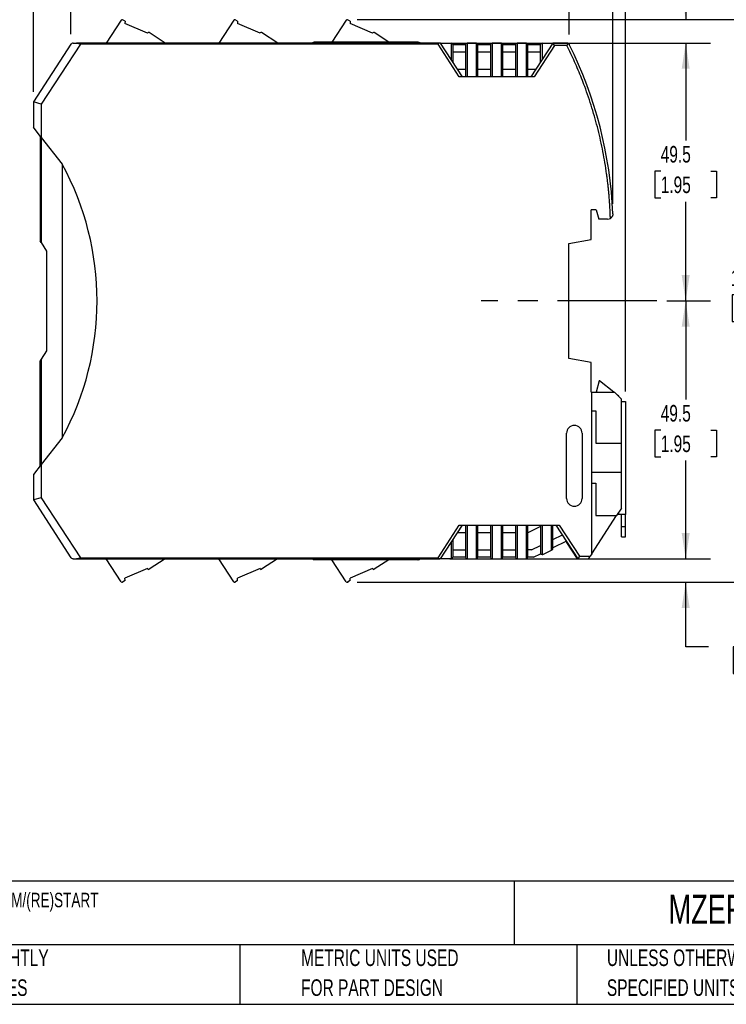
# Model space of a CAD drawing. Header units: millimetres. Extents: x 6 to 273, y 6 to 210.
# Tile 4 of 13: x 92 to 183, y 6 to 132. Entities that reach past the tile are written whole.
import ezdxf

# ---------------------------------------------------------------- set-up
doc = ezdxf.new("R2010")
doc.units = ezdxf.units.MM
doc.linetypes.add('CENTERX2', pattern=[20.32, 12.7, -2.54, 2.54, -2.54])
doc.layers.add('CENTER', color=40, linetype='CENTERX2')
doc.layers.add('DIMENSIONS', color=140, linetype='Continuous', lineweight=25)
doc.layers.add('TEXT', color=140, linetype='Continuous', lineweight=25)
doc.styles.add('SLDTEXTSTYLE0', font='TXT', dxfattribs={"width": 0.7})
doc.dimstyles.new('SLDDIMSTYLE0', dxfattribs={"dimtxt": 2.158008, "dimasz": 3.302, "dimexe": 0, "dimexo": 0.0625, "dimgap": 0.539502, "dimtad": 0, "dimtih": 1, "dimtoh": 1, "dimlfac": 1.5, "dimrnd": 1e-09, "dimzin": 12, "dimdsep": 46, "dimtxsty": 'SLDTEXTSTYLE0', "dimsah": 1, "dimcen": 0.09, "dimadec": 0, "dimazin": 3, "dimtfac": 1, "dimtofl": 0, "dimtmove": 0, "dimatfit": 3, "dimfxl": 0, "dimfrac": 2, "dimtolj": 1, "dimtzin": 12, "dimarcsym": 0})
doc.dimstyles.new('SLDDIMSTYLE3', dxfattribs={"dimtxt": 2.158008, "dimasz": 3.302, "dimexe": 0, "dimexo": 0.0625, "dimgap": 0.539502, "dimtad": 0, "dimtih": 1, "dimtoh": 1, "dimlfac": 1.5, "dimrnd": 1e-09, "dimzin": 12, "dimdsep": 46, "dimtxsty": 'SLDTEXTSTYLE0', "dimsah": 1, "dimcen": 0.09, "dimadec": 0, "dimazin": 3, "dimtfac": 1, "dimtmove": 0, "dimatfit": 0, "dimfxl": 0, "dimfrac": 2, "dimtolj": 1, "dimtzin": 12, "dimarcsym": 0})

# ---------------------------------------------------------------- blocks, each defined once
blk = doc.blocks.new('_D_3')
at = {"layer": 'DIMENSIONS'}
for p, q in [((163.77, 129.34), (180.87, 129.34)), ((177.69, 129.34), (177.69, 116.87)), ((174.49, 112.96), (173.76, 112.96)), ((173.76, 112.96), (173.76, 109.53)), ((180.9, 112.96), (181.62, 112.96)), ((181.62, 112.96), (181.62, 109.53)), ((173.76, 109.53), (174.49, 109.53)), ((177.69, 96.34), (177.69, 109.04)), ((181.62, 109.53), (180.9, 109.53)), ((175.26, 96.34), (180.87, 96.34))]:
    blk.add_line(p, q, dxfattribs=at)
for points in [[(177.69, 129.34), (177.18, 126.04), (178.2, 126.04)], [(177.69, 96.34), (178.2, 99.64), (177.18, 99.64)]]:
    blk.add_solid(points, dxfattribs=at)
at = {"layer": 'DIMENSIONS', "char_height": 2.117, "attachment_point": 1, "style": 'SLDTEXTSTYLE0'}
for s, insert in [('49.5', (174.49, 116.17)), ('1.95', (174.49, 112.26))]:
    blk.add_mtext(s, dxfattribs=dict(at, insert=insert))
blk = doc.blocks.new('_D_4')
at = {"layer": 'DIMENSIONS'}
for p, q in [((175.26, 96.34), (180.87, 96.34)), ((177.69, 96.34), (177.69, 83.73)), ((174.49, 79.82), (173.76, 79.82)), ((173.76, 79.82), (173.76, 76.39)), ((180.9, 79.82), (181.62, 79.82)), ((181.62, 79.82), (181.62, 76.39)), ((173.76, 76.39), (174.49, 76.39)), ((177.69, 63.34), (177.69, 75.91)), ((181.62, 76.39), (180.9, 76.39)), ((166.35, 63.34), (180.87, 63.34))]:
    blk.add_line(p, q, dxfattribs=at)
for points in [[(177.69, 96.34), (177.18, 93.04), (178.2, 93.04)], [(177.69, 63.34), (178.2, 66.64), (177.18, 66.64)]]:
    blk.add_solid(points, dxfattribs=at)
at = {"layer": 'DIMENSIONS', "char_height": 2.117, "attachment_point": 1, "style": 'SLDTEXTSTYLE0'}
for s, insert in [('49.5', (174.49, 83.03)), ('1.95', (174.49, 79.12))]:
    blk.add_mtext(s, dxfattribs=dict(at, insert=insert))
blk = doc.blocks.new('_D_5')
at = {"layer": 'DIMENSIONS'}
for p, q in [((135.64, 132.33), (190.75, 132.33)), ((187.58, 132.33), (187.58, 101.06)), ((184.37, 97.14), (183.65, 97.14)), ((183.65, 97.14), (183.65, 93.71)), ((190.79, 97.14), (191.51, 97.14)), ((191.51, 97.14), (191.51, 93.71)), ((183.65, 93.71), (184.37, 93.71)), ((187.58, 60.36), (187.58, 93.23)), ((191.51, 93.71), (190.79, 93.71)), ((135.64, 60.36), (190.75, 60.36))]:
    blk.add_line(p, q, dxfattribs=at)
for points in [[(187.58, 132.33), (187.07, 129.02), (188.09, 129.02)], [(187.58, 60.36), (188.09, 63.66), (187.07, 63.66)]]:
    blk.add_solid(points, dxfattribs=at)
at = {"layer": 'DIMENSIONS', "char_height": 2.117, "attachment_point": 1, "style": 'SLDTEXTSTYLE0'}
for s, insert in [('107.9', (183.48, 100.36)), ('4.25', (184.37, 96.44))]:
    blk.add_mtext(s, dxfattribs=dict(at, insert=insert))
blk = doc.blocks.new('_D_6')
at = {"layer": 'DIMENSIONS'}
for p, q in [((180.64, 142.33), (177.69, 142.33)), ((177.69, 142.33), (177.69, 132.33)), ((184.53, 142.33), (183.8, 142.33)), ((183.8, 142.33), (183.8, 138.9)), ((190.94, 142.33), (191.67, 142.33)), ((191.67, 142.33), (191.67, 138.9)), ((183.8, 138.9), (184.53, 138.9)), ((191.67, 138.9), (190.94, 138.9)), ((135.77, 132.33), (180.87, 132.33)), ((147.5, 129.34), (180.87, 129.34)), ((177.69, 129.34), (177.69, 122.99))]:
    blk.add_line(p, q, dxfattribs=at)
for points in [[(177.69, 132.33), (178.2, 135.63), (177.18, 135.63)], [(177.69, 129.34), (177.18, 126.04), (178.2, 126.04)]]:
    blk.add_solid(points, dxfattribs=at)
at = {"layer": 'DIMENSIONS', "char_height": 2.117, "attachment_point": 1, "style": 'SLDTEXTSTYLE0'}
for s, insert in [('4.5', (185.43, 145.54)), ('0.18', (184.53, 141.62))]:
    blk.add_mtext(s, dxfattribs=dict(at, insert=insert))
blk = doc.blocks.new('_D_7')
at = {"layer": 'DIMENSIONS'}
for p, q in [((177.69, 63.34), (177.69, 69.69)), ((147.5, 63.34), (180.87, 63.34)), ((135.77, 60.36), (180.87, 60.36)), ((177.69, 52.09), (177.69, 60.36)), ((180.6, 52.09), (177.69, 52.09)), ((184.49, 52.09), (183.77, 52.09)), ((183.77, 52.09), (183.77, 48.66)), ((190.9, 52.09), (191.63, 52.09)), ((191.63, 52.09), (191.63, 48.66)), ((183.77, 48.66), (184.49, 48.66)), ((191.63, 48.66), (190.9, 48.66))]:
    blk.add_line(p, q, dxfattribs=at)
for points in [[(177.69, 63.34), (178.2, 66.64), (177.18, 66.64)], [(177.69, 60.36), (177.18, 57.06), (178.2, 57.06)]]:
    blk.add_solid(points, dxfattribs=at)
at = {"layer": 'DIMENSIONS', "char_height": 2.117, "attachment_point": 1, "style": 'SLDTEXTSTYLE0'}
for s, insert in [('4.5', (185.39, 55.3)), ('0.18', (184.49, 51.39))]:
    blk.add_mtext(s, dxfattribs=dict(at, insert=insert))
blk = doc.blocks.new('_D_8')
at = {"layer": 'DIMENSIONS'}
for p, q in [((99.04, 130.46), (99.04, 145.5)), ((162.8, 130.43), (162.8, 145.5)), ((99.04, 142.33), (123.61, 142.33)), ((126.53, 142.33), (125.81, 142.33)), ((125.81, 142.33), (125.81, 138.9)), ((132.94, 142.33), (133.67, 142.33)), ((133.67, 142.33), (133.67, 138.9)), ((162.8, 142.33), (135.87, 142.33)), ((125.81, 138.9), (126.53, 138.9)), ((133.67, 138.9), (132.94, 138.9))]:
    blk.add_line(p, q, dxfattribs=at)
for points in [[(99.04, 142.33), (102.34, 141.82), (102.34, 142.83)], [(162.8, 142.33), (159.5, 142.83), (159.5, 141.82)]]:
    blk.add_solid(points, dxfattribs=at)
at = {"layer": 'DIMENSIONS', "char_height": 2.117, "attachment_point": 1, "style": 'SLDTEXTSTYLE0'}
for s, insert in [('95.6', (126.53, 145.54)), ('3.77', (126.53, 141.62))]:
    blk.add_mtext(s, dxfattribs=dict(at, insert=insert))
blk = doc.blocks.new('_D_9')
at = {"layer": 'DIMENSIONS'}
for p, q in [((94.24, 123.08), (94.24, 154.05)), ((168.37, 108.77), (168.37, 154.05)), ((94.24, 150.87), (123.61, 150.87)), ((126.53, 150.87), (125.81, 150.87)), ((125.81, 150.87), (125.81, 147.44)), ((132.94, 150.87), (133.67, 150.87)), ((133.67, 150.87), (133.67, 147.44)), ((168.37, 150.87), (135.87, 150.87)), ((125.81, 147.44), (126.53, 147.44)), ((133.67, 147.44), (132.94, 147.44))]:
    blk.add_line(p, q, dxfattribs=at)
for points in [[(94.24, 150.87), (97.55, 150.37), (97.55, 151.38)], [(168.37, 150.87), (165.06, 151.38), (165.06, 150.37)]]:
    blk.add_solid(points, dxfattribs=at)
at = {"layer": 'DIMENSIONS', "char_height": 2.117, "attachment_point": 1, "style": 'SLDTEXTSTYLE0'}
for s, insert in [('111.2', (125.63, 154.09)), ('4.38', (126.53, 150.17))]:
    blk.add_mtext(s, dxfattribs=dict(at, insert=insert))
blk = doc.blocks.new('_D_10')
at = {"layer": 'DIMENSIONS'}
for p, q in [((94.24, 123.08), (94.24, 163.5)), ((170.01, 84.74), (170.01, 163.5)), ((94.24, 160.33), (123.61, 160.33)), ((126.53, 160.33), (125.81, 160.33)), ((125.81, 160.33), (125.81, 156.9)), ((132.94, 160.33), (133.67, 160.33)), ((133.67, 160.33), (133.67, 156.9)), ((170.01, 160.33), (135.87, 160.33)), ((125.81, 156.9), (126.53, 156.9)), ((133.67, 156.9), (132.94, 156.9))]:
    blk.add_line(p, q, dxfattribs=at)
for points in [[(94.24, 160.33), (97.55, 159.82), (97.55, 160.83)], [(170.01, 160.33), (166.71, 160.83), (166.71, 159.82)]]:
    blk.add_solid(points, dxfattribs=at)
at = {"layer": 'DIMENSIONS', "char_height": 2.117, "attachment_point": 1, "style": 'SLDTEXTSTYLE0'}
for s, insert in [('113.7', (125.63, 163.54)), ('4.47', (126.53, 159.62))]:
    blk.add_mtext(s, dxfattribs=dict(at, insert=insert))

msp = doc.modelspace()

# ---------------------------------------------------------------- linework, layer by layer
for p, q in [((105.9585, 132.1179), (105.6373, 132.3072)), ((120.3586, 132.1179), (120.0374, 132.3072)), ((134.7588, 132.1179), (134.4375, 132.3072)), ((105.4578, 132.2649), (103.5586, 129.3403)), ((105.9585, 132.1179), (105.943, 131.8213)), ((108.8264, 130.5973), (105.943, 131.8213)), ((119.8579, 132.2649), (117.9587, 129.3403)), ((120.3586, 132.1179), (120.3431, 131.8213)), ((123.2265, 130.5973), (120.3431, 131.8213)), ((134.258, 132.2649), (132.4326, 129.454)), ((134.7588, 132.1179), (134.7432, 131.8213)), ((137.6266, 130.5973), (134.7432, 131.8213)), ((108.8264, 130.5973), (108.8518, 130.6365)), ((111.0925, 129.3403), (109.0362, 130.6757)), ((123.2265, 130.5973), (123.2519, 130.6365)), ((125.4926, 129.3403), (123.4363, 130.6757)), ((137.6266, 130.5973), (137.652, 130.6365)), ((139.7177, 129.454), (137.8364, 130.6757)), ((99.0367, 129.1885), (94.2431, 121.807)), ((100.2411, 129.207), (95.2431, 121.5108)), ((99.3163, 129.3403), (99.7328, 129.3403)), ((146.2303, 129.3403), (99.7328, 129.3403)), ((145.9989, 129.207), (100.2411, 129.207)), ((143.4694, 129.454), (130.1694, 129.454)), ((130.1694, 129.454), (130.2311, 129.3403)), ((143.2601, 129.3403), (143.4694, 129.454)), ((148.7264, 125.007), (145.9989, 129.207)), ((146.3097, 129.3403), (146.2303, 129.3403)), ((149.1238, 125.007), (146.3097, 129.3403)), ((146.3097, 129.3403), (147.7097, 129.3403)), ((147.7097, 127.1845), (147.7097, 129.3403)), ((147.9097, 129.1403), (147.9097, 126.8766)), ((147.9097, 129.1403), (149.5097, 129.1403)), ((149.5097, 129.1403), (149.5097, 125.007)), ((149.7097, 129.3403), (149.7097, 125.007)), ((150.9097, 129.3403), (149.7097, 129.3403)), ((150.9097, 125.007), (150.9097, 129.3403)), ((151.1097, 125.007), (151.1097, 129.1403)), ((151.1097, 129.1403), (152.7097, 129.1403)), ((152.7097, 129.1403), (152.7097, 125.007)), ((152.9097, 129.3403), (152.9097, 125.007)), ((154.1097, 129.3403), (152.9097, 129.3403)), ((154.1097, 125.007), (154.1097, 129.3403)), ((154.3097, 125.007), (154.3097, 129.1403)), ((154.3097, 129.1403), (155.9097, 129.1403)), ((155.9097, 129.1403), (155.9097, 125.007)), ((156.1097, 129.3403), (156.1097, 125.007)), ((157.3097, 129.3403), (156.1097, 129.3403)), ((157.3097, 125.007), (157.3097, 129.3403)), ((157.5097, 125.007), (157.5097, 129.1403)), ((157.5097, 129.1403), (159.1097, 129.1403)), ((160.7097, 129.3403), (157.8956, 125.007)), ((160.8907, 129.007), (158.2931, 125.007)), ((159.1097, 126.8766), (159.1097, 129.1403)), ((159.3097, 129.3403), (159.3097, 127.1845)), ((159.3097, 129.3403), (160.7097, 129.3403)), ((160.8907, 129.007), (160.7097, 129.3403)), ((162.4989, 129.3403), (160.7097, 129.3403)), ((162.4989, 129.007), (160.8907, 129.007)), ((149.5097, 128.1907), (147.9097, 128.1907)), ((152.7097, 128.1907), (151.1097, 128.1907)), ((155.9097, 128.1907), (154.3097, 128.1907)), ((159.1097, 128.1907), (157.5097, 128.1907)), ((148.4744, 126.007), (149.5097, 126.007)), ((151.1097, 126.007), (152.7097, 126.007)), ((154.3097, 126.007), (155.9097, 126.007)), ((157.5097, 126.007), (158.5451, 126.007)), ((149.7097, 125.007), (148.7264, 125.007)), ((150.9097, 125.007), (149.7097, 125.007)), ((152.9097, 125.007), (150.9097, 125.007)), ((154.1097, 125.007), (152.9097, 125.007)), ((156.1097, 125.007), (154.1097, 125.007)), ((157.3097, 125.007), (156.1097, 125.007)), ((158.2931, 125.007), (157.3097, 125.007)), ((95.2431, 121.5108), (94.2431, 121.807)), ((94.2431, 121.807), (94.2431, 118.554)), ((95.2431, 121.5108), (95.2431, 117.274)), ((95.2431, 117.274), (94.2431, 118.554)), ((95.0764, 117.4873), (95.0764, 104.007)), ((95.2097, 117.3167), (95.2097, 103.8017)), ((95.2431, 117.274), (97.9097, 113.8608)), ((97.9097, 113.8608), (97.9097, 78.8198)), ((166.2431, 108.007), (165.5764, 108.007)), ((165.5764, 104.2066), (165.5764, 108.007)), ((166.2431, 108.007), (166.5646, 106.807)), ((167.6999, 106.807), (166.5646, 106.807)), ((95.2097, 103.8017), (95.0764, 104.007)), ((95.2097, 103.8017), (95.9097, 102.7238)), ((162.7431, 103.707), (165.5764, 104.2066)), ((162.7431, 88.9737), (162.7431, 103.707)), ((95.9097, 102.7238), (95.9097, 89.9569)), ((95.9097, 89.9569), (95.2097, 88.879)), ((95.2097, 88.879), (95.0764, 88.6737)), ((95.0764, 75.1933), (95.0764, 88.6737)), ((95.2097, 88.879), (95.2097, 75.364)), ((165.5764, 88.4741), (162.7431, 88.9737)), ((165.5764, 84.6737), (165.5764, 88.4741)), ((166.6361, 86.1403), (166.2431, 84.6737)), ((166.6764, 86.1403), (166.6361, 86.1403)), ((168.4853, 84.6737), (166.6764, 86.1403)), ((165.5764, 84.6737), (165.6764, 84.6737)), ((165.6764, 63.9815), (165.6764, 84.6737)), ((165.6764, 84.6737), (168.5764, 84.6737)), ((169.4764, 83.7737), (168.5764, 84.6737)), ((169.1431, 84.1403), (168.9669, 84.2832)), ((169.1431, 84.107), (169.1431, 84.1403)), ((169.4764, 78.1403), (169.4764, 83.7737)), ((169.4764, 83.4737), (170.0097, 83.4737)), ((170.0097, 83.4737), (170.0097, 69.007)), ((165.6764, 82.2737), (166.2097, 82.2737)), ((166.2097, 82.2737), (166.2097, 78.1403)), ((162.4431, 71.0737), (162.4431, 79.407)), ((164.4431, 79.407), (164.4431, 71.0737)), ((97.9097, 78.8198), (95.2431, 75.4067)), ((166.2097, 78.1403), (169.4764, 78.1403)), ((169.4764, 74.407), (169.4764, 78.1403)), ((95.2431, 75.4067), (94.2431, 74.1267)), ((95.2431, 75.4067), (95.2431, 71.1699)), ((169.4764, 74.407), (165.6764, 74.407)), ((169.4764, 69.833), (169.4764, 74.407)), ((94.2431, 74.1267), (94.2431, 70.8737)), ((165.6764, 73.007), (166.2097, 73.007)), ((166.2097, 73.007), (166.2097, 68.8737)), ((95.2431, 71.1699), (94.2431, 70.8737)), ((94.2431, 70.8737), (99.0367, 63.4921)), ((95.2431, 71.1699), (100.2411, 63.4737)), ((169.4764, 69.833), (168.8534, 68.8737)), ((169.1431, 69.007), (169.1431, 69.3197)), ((165.6764, 63.9815), (168.8534, 68.8737)), ((166.2097, 68.8737), (168.8534, 68.8737)), ((169.1431, 69.007), (168.94, 69.007)), ((170.0097, 69.007), (169.1431, 69.007)), ((169.4764, 67.4737), (169.4764, 69.007)), ((170.0097, 67.4737), (170.0097, 69.007)), ((145.9989, 63.4737), (148.7264, 67.6737)), ((146.3097, 63.3403), (149.1238, 67.6737)), ((148.7264, 67.6737), (149.7097, 67.6737)), ((149.5097, 67.6737), (149.5097, 63.5403)), ((149.7097, 67.6737), (150.9097, 67.6737)), ((149.7097, 67.6737), (149.7097, 63.3403)), ((150.9097, 67.6737), (152.9097, 67.6737)), ((150.9097, 63.3403), (150.9097, 67.6737)), ((151.1097, 63.5403), (151.1097, 67.6737)), ((152.7097, 67.6737), (152.7097, 63.5403)), ((152.9097, 67.6737), (154.1097, 67.6737)), ((152.9097, 67.6737), (152.9097, 63.3403)), ((154.1097, 67.6737), (156.1097, 67.6737)), ((154.1097, 63.3403), (154.1097, 67.6737)), ((154.3097, 63.5403), (154.3097, 67.6737)), ((155.9097, 67.6737), (155.9097, 63.5403)), ((156.1097, 67.6737), (157.3097, 67.6737)), ((156.1097, 67.6737), (156.1097, 63.3403)), ((157.3097, 67.6737), (159.3097, 67.6737)), ((157.3097, 63.3403), (157.3097, 67.6737)), ((157.5097, 63.5403), (157.5097, 67.6737)), ((159.1097, 67.4716), (157.5097, 66.6913)), ((159.1097, 67.6737), (159.1097, 64.0831)), ((159.3097, 67.6737), (160.5097, 67.6737)), ((159.3097, 67.6737), (159.3097, 63.8831)), ((160.5097, 67.6737), (161.4931, 67.6737)), ((160.5097, 64.4458), (160.5097, 67.6737)), ((160.7097, 64.6683), (160.7097, 67.6737)), ((161.0956, 67.6737), (163.9097, 63.3403)), ((161.4931, 67.6737), (164.0907, 63.6737)), ((169.4764, 67.4737), (170.0097, 67.4737)), ((169.4764, 66.1403), (169.4764, 67.4737)), ((170.0097, 66.1403), (170.0097, 67.4737)), ((147.9097, 65.8041), (147.9097, 63.5403)), ((149.5097, 66.6737), (148.4744, 66.6737)), ((152.7097, 66.6737), (151.1097, 66.6737)), ((155.9097, 66.6737), (154.3097, 66.6737)), ((160.7097, 65.8366), (161.9088, 66.4215)), ((162.437, 65.6082), (160.7097, 64.7659)), ((162.3863, 65.5835), (162.4961, 65.4145)), ((169.4764, 66.1403), (170.0097, 66.1403)), ((147.7097, 63.3403), (147.7097, 65.4961)), ((147.9097, 64.5028), (149.5097, 64.5028)), ((151.1097, 64.5028), (152.7097, 64.5028)), ((154.3097, 64.5028), (155.9097, 64.5028)), ((157.9747, 64.5028), (157.5097, 64.5028)), ((157.9747, 64.5028), (159.1097, 65.0563)), ((159.3974, 63.9033), (160.5097, 64.4458)), ((160.5097, 64.4458), (160.5974, 64.4886)), ((162.4961, 65.4145), (162.5467, 65.4392)), ((163.8431, 63.3403), (162.4961, 65.4145)), ((99.3163, 63.3403), (99.7328, 63.3403)), ((99.7328, 63.3403), (146.2303, 63.3403)), ((100.2411, 63.4737), (145.9989, 63.4737)), ((105.4578, 60.4216), (103.5623, 63.3403)), ((111.0835, 63.3403), (109.0362, 62.0108)), ((119.8579, 60.4216), (117.9625, 63.3403)), ((125.4836, 63.3403), (123.4363, 62.0108)), ((130.1692, 63.2267), (130.2309, 63.3403)), ((143.4693, 63.2267), (130.1692, 63.2267)), ((134.258, 60.4216), (132.4364, 63.2267)), ((139.7087, 63.2267), (137.8364, 62.0108)), ((143.26, 63.3403), (143.4693, 63.2267)), ((146.3097, 63.3403), (146.2303, 63.3403)), ((147.7097, 63.3403), (146.3097, 63.3403)), ((149.5097, 63.5403), (147.9097, 63.5403)), ((149.7097, 63.3403), (150.9097, 63.3403)), ((152.7097, 63.5403), (151.1097, 63.5403)), ((152.9097, 63.3403), (154.1097, 63.3403)), ((155.9097, 63.5403), (154.3097, 63.5403)), ((156.1097, 63.3403), (157.3097, 63.3403)), ((158.1969, 63.5403), (157.5097, 63.5403)), ((158.1969, 63.5403), (159.13, 63.9954)), ((163.8431, 63.3403), (163.9097, 63.3403)), ((164.0907, 63.6737), (163.9097, 63.3403)), ((163.9097, 63.3403), (165.0791, 63.3403)), ((164.0907, 63.6737), (165.4765, 63.6737)), ((165.3586, 63.4921), (165.4765, 63.6737)), ((165.6764, 63.9815), (165.4765, 63.6737)), ((108.8264, 62.0892), (105.943, 60.8652)), ((108.8264, 62.0892), (108.8518, 62.05)), ((123.2265, 62.0892), (120.3431, 60.8652)), ((123.2265, 62.0892), (123.2519, 62.05)), ((137.6266, 62.0892), (134.7432, 60.8652)), ((137.6266, 62.0892), (137.652, 62.05)), ((105.9585, 60.5686), (105.6373, 60.3793)), ((105.9585, 60.5686), (105.943, 60.8652)), ((120.3586, 60.5686), (120.0374, 60.3793)), ((120.3586, 60.5686), (120.3431, 60.8652)), ((134.7588, 60.5686), (134.4375, 60.3793)), ((134.7588, 60.5686), (134.7432, 60.8652))]:
    msp.add_line(p, q)
for centre, radius, start, end in [((105.5696, 132.1923), 0.1333, 59.5, 147), ((119.9697, 132.1923), 0.1333, 59.5, 147), ((134.3698, 132.1923), 0.1333, 59.5, 147), ((108.9636, 130.5639), 0.1333, 57, 147), ((123.3637, 130.5639), 0.1333, 57, 147), ((137.7638, 130.5639), 0.1333, 57, 147), ((147.7097, 129.1403), 0.2, 0, 90), ((149.7097, 129.1403), 0.2, 90, 180), ((150.9097, 129.1403), 0.2, 360, 90), ((152.9097, 129.1403), 0.2, 90, 180), ((154.1097, 129.1403), 0.2, 0, 90), ((156.1097, 129.1403), 0.2, 90, 180), ((157.3097, 129.1403), 0.2, 0, 90), ((159.3097, 129.1403), 0.2, 90, 180), ((162.4989, 129.007), 0.3333, 58.308247, 90), ((115.0764, 105.3403), 53.3333, 2.321477, 26.521966), ((65.781, 96.3403), 36.5954, 331.395403, 28.604597), ((167.6999, 107.4737), 0.6667, 270, 302.007923), ((167.6999, 107.4737), 0.6667, 302.007922, 316.174408), ((163.4431, 79.407), 1, 0, 180), ((163.4431, 71.0737), 1, 180, 0), ((160.5097, 64.6683), 0.2, 295.998719, 0), ((147.7097, 63.5403), 0.2, 270, 0), ((149.7097, 63.5403), 0.2, 180, 270), ((150.9097, 63.5403), 0.2, 270, 0), ((152.9097, 63.5403), 0.2, 180, 270), ((154.1097, 63.5403), 0.2, 270, 0), ((156.1097, 63.5403), 0.2, 180, 270), ((157.3097, 63.5403), 0.2, 270, 0), ((159.3097, 64.0831), 0.2, 180, 270), ((159.3097, 64.0831), 0.2, 270, 295.998719), ((165.0791, 63.6737), 0.3333, 270, 327), ((108.9636, 62.1226), 0.1333, 213, 303), ((123.3637, 62.1226), 0.1333, 213, 303), ((137.7638, 62.1226), 0.1333, 213, 303), ((105.5696, 60.4942), 0.1333, 213, 300.5), ((119.9697, 60.4942), 0.1333, 213, 300.5), ((134.3698, 60.4942), 0.1333, 213, 300.5)]:
    msp.add_arc(centre, radius, start, end)
for centre, major_axis, start_param, end_param in [((143.4692, 129.1206), (-0.2931, -0.1592), 3.39434522, 4.21468971), ((143.4691, 63.5601), (0.2931, -0.1592), 5.21008826, 6.03043274)]:
    msp.add_ellipse(centre, major_axis=major_axis, ratio=0.99933158, start_param=start_param, end_param=end_param)
for points, knots in [([(99.3163, 129.3403), (99.2535, 129.3403), (99.1984, 129.3236), (99.1036, 129.2694), (99.0649, 129.232), (99.0367, 129.1885)], [0, 0, 0, 0, 0.5, 0.5, 1, 1, 1, 1]), ([(99.7328, 129.3403), (99.8161, 129.3403), (99.8996, 129.3228), (100.0703, 129.2724), (100.1558, 129.2396), (100.2411, 129.207)], [0, 0, 0, 0, 0.5, 0.5, 1, 1, 1, 1]), ([(129.922, 129.3403), (129.9288, 129.3489), (129.9527, 129.3792), (130.0093, 129.4158), (130.0863, 129.4481), (130.1417, 129.452), (130.1694, 129.454)], [0, 0, 0, 0, 0.11683917, 0.4112239, 0.70560863, 1, 1, 1, 1]), ([(146.2303, 129.3403), (146.1952, 129.3403), (146.1582, 129.3232), (146.0799, 129.2727), (146.0391, 129.2396), (145.9989, 129.207)], [0, 0, 0, 0, 0.5, 0.5, 1, 1, 1, 1]), ([(162.4989, 129.007), (162.5074, 129.0208), (162.5235, 129.0469), (162.546, 129.0836), (162.5656, 129.1153), (162.5822, 129.142), (162.6086, 129.1844), (162.642, 129.239), (162.6638, 129.2742), (162.674, 129.2906)], [0, 0, 0, 0, 0.12723666, 0.24098741, 0.34125591, 0.42804943, 0.50138119, 0.76708875, 1, 1, 1, 1]), ([(168.0532, 106.9084), (168.047, 107.0992), (168.0345, 107.4808), (168.0079, 108.0527), (167.9757, 108.6242), (167.9371, 109.1952), (167.8924, 109.7656), (167.8416, 110.3356), (167.7845, 110.905), (167.7214, 111.4739), (167.652, 112.0424), (167.4752, 113.372), (167.129, 115.4547), (166.5029, 118.2659), (165.7254, 121.0392), (164.9842, 123.2188), (164.3681, 124.8279), (163.9358, 125.888), (163.4804, 126.9381), (163.0039, 127.9791), (162.6672, 128.6643), (162.4989, 129.007)], [0, 0, 0, 0, 0.02494405, 0.04987678, 0.07480109, 0.0997199, 0.12463611, 0.14955263, 0.17447238, 0.19939827, 0.2243332, 0.24928009, 0.37463306, 0.5000018, 0.62535478, 0.75072352, 0.80059959, 0.85044198, 0.90027398, 0.9501189, 1, 1, 1, 1]), ([(162.674, 129.2906), (162.6837, 129.2842), (162.7056, 129.2697), (162.7372, 129.2414), (162.7703, 129.2036), (162.7877, 129.1726), (162.7971, 129.1558)], [0, 0, 0, 0, 0.18266889, 0.41017263, 0.68260185, 1, 1, 1, 1]), ([(168.366, 107.5007), (168.3662, 107.4917), (168.3679, 107.431), (168.3572, 107.3421), (168.326, 107.2399), (168.2908, 107.1611), (168.2445, 107.0853), (168.1854, 107.0142), (168.122, 106.9548), (168.0754, 106.9233), (168.0532, 106.9084)], [0, 0, 0, 0, 0.04191304, 0.28279134, 0.41085593, 0.52335377, 0.66166577, 0.78612729, 0.89822742, 1, 1, 1, 1]), ([(99.3163, 63.3403), (99.2535, 63.3403), (99.1984, 63.3571), (99.1036, 63.4112), (99.0649, 63.4486), (99.0367, 63.4921)], [0, 0, 0, 0, 0.5, 0.5, 1, 1, 1, 1]), ([(100.2411, 63.4737), (100.1556, 63.441), (100.0702, 63.4083), (99.8991, 63.3577), (99.8161, 63.3403), (99.7328, 63.3403)], [0, 0, 0, 0, 0.5, 0.5, 1, 1, 1, 1]), ([(130.1692, 63.2267), (130.1416, 63.2287), (130.0862, 63.2325), (130.0092, 63.2648), (129.9526, 63.3014), (129.9287, 63.3317), (129.9219, 63.3403)], [0, 0, 0, 0, 0.294391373, 0.588776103, 0.883160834, 1, 1, 1, 1]), ([(146.2303, 63.3403), (146.1952, 63.3403), (146.1582, 63.3575), (146.0799, 63.408), (146.0391, 63.4411), (145.9989, 63.4737)], [0, 0, 0, 0, 0.5, 0.5, 1, 1, 1, 1])]:
    msp.add_open_spline(points, degree=3, knots=knots)
at = {"layer": 'CENTER'}
msp.add_line((173.9917, 96.3403), (151.5359, 96.3403), dxfattribs=at)
at = {"layer": 'DIMENSIONS'}
msp.add_line((134.3698, 60.3609), (134.5046, 60.3609), dxfattribs=at)
at = {"layer": 'TEXT'}
for p, q in [((273.05, 22.1261), (6.35, 22.1261)), ((155.7589, 22.1261), (155.7589, 13.97)), ((273.05, 13.97), (6.35, 13.97)), ((120.6465, 13.97), (120.6465, 6.35)), ((163.7802, 13.97), (163.7802, 6.35)), ((6.35, 6.35), (273.05, 6.35))]:
    msp.add_line(p, q, dxfattribs=at)

# ---------------------------------------------------------------- texts
at = {"layer": 'TEXT', "attachment_point": 1, "style": 'SLDTEXTSTYLE0'}
for s, insert, char_height in [('REER MOSAIC STANDALONE SAFETY CONTROLLER, 24 VDC, (16) DIGITAL SAFETY INPUT(S), (4) EDM/(RE)START', (7.9657, 20.6202), 1.852083), ('MZERO-16-4', (175.5018, 20.3644), 3.70417), ('INPUT(S), (4) PAIR OSSD SAFETY OUTPUT(S), PLUGGABLE SCREW TERMINALS.', (7.9657, 17.1508), 1.852083), ('PART DIMENSIONS MAY DIFFER SLIGHTLY', (55.1193, 13.364), 2.116667), ('METRIC UNITS USED', (128.4784, 13.364), 2.116667), ('UNLESS OTHERWISE', (167.6079, 13.364), 2.116667), ("DUE TO MANUFACTURER'S VARIANCES", (55.1193, 9.5418), 2.116667), ('FOR PART DESIGN', (128.4784, 9.5418), 2.116667), ('SPECIFIED UNITS ARE:', (167.6079, 9.5418), 2.116667)]:
    msp.add_mtext(s, dxfattribs=dict(at, insert=insert, char_height=char_height))

# ---------------------------------------------------------------- dimensions: what is measured, and where the dimension line sits
at = {"layer": 'DIMENSIONS'}
for base, p1, p2, picture, middle in [((170.0097, 160.3256), (94.2431, 121.807), (170.0097, 83.4737), '_D_10', (129.7368, 160.3256)), ((168.366, 150.8739), (94.2431, 121.807), (168.366, 107.5007), '_D_9', (129.7368, 150.8739)), ((162.7971, 142.3256), (99.0367, 129.1885), (162.7971, 129.1558), '_D_8', (129.7368, 142.3256))]:
    dim = msp.add_linear_dim(base=base, p1=p1, p2=p2, dimstyle='SLDDIMSTYLE0', dxfattribs=at)
    dim.commit()
    dim.dimension.update_dxf_attribs({"geometry": picture, "text_midpoint": middle, "dimtype": 160})
for base, p1, p2, dimstyle, picture, middle in [((177.6928, 129.3403), (134.5046, 132.3256), (146.2303, 129.3403), 'SLDDIMSTYLE3', '_D_6', (177.6928, 142.3256)), ((187.5796, 132.3256), (134.3698, 60.3609), (134.3698, 132.3256), 'SLDDIMSTYLE0', '_D_5', (187.5796, 97.1448)), ((177.6928, 96.3403), (162.4989, 129.3403), (173.9917, 96.3403), 'SLDDIMSTYLE0', '_D_3', (177.6928, 112.9566)), ((177.6928, 96.3403), (165.0791, 63.3403), (173.9917, 96.3403), 'SLDDIMSTYLE0', '_D_4', (177.6928, 79.8201)), ((177.6928, 63.3403), (134.5046, 60.3609), (146.2303, 63.3403), 'SLDDIMSTYLE3', '_D_7', (177.6928, 52.0876))]:
    dim = msp.add_linear_dim(base=base, p1=p1, p2=p2, angle=90, dimstyle=dimstyle, dxfattribs=at)
    dim.commit()
    dim.dimension.update_dxf_attribs({"geometry": picture, "text_midpoint": middle, "dimtype": 160})

doc.saveas('drawing.dxf')
